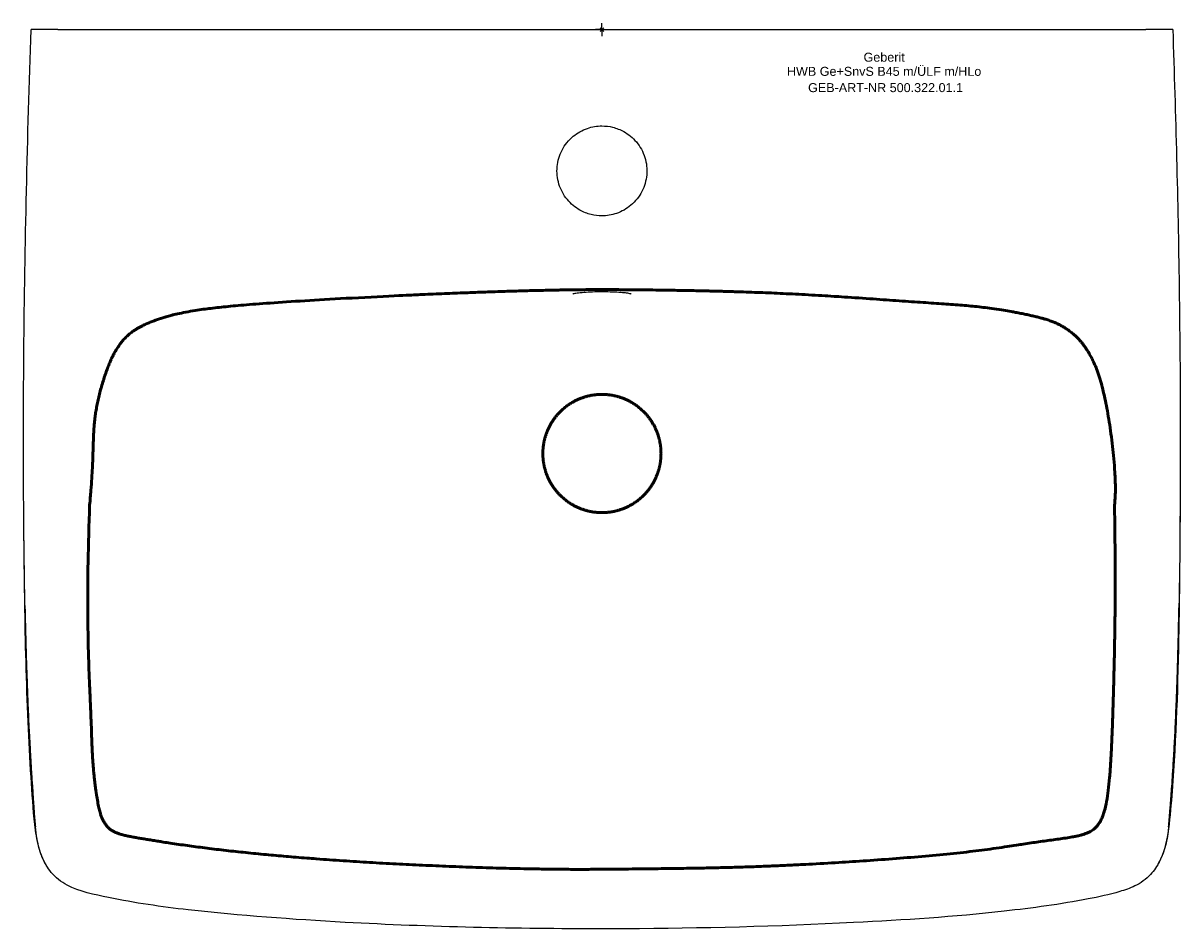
# Model space of a CAD drawing. Header units: millimetres. Extents: x -225 to 225, y -350 to 2.
import ezdxf
from ezdxf.enums import TextEntityAlignment as Align

# ---------------------------------------------------------------- set-up
doc = ezdxf.new("R2010")
doc.units = ezdxf.units.MM
doc.layers.get('0').update_dxf_attribs({"linetype": 'CONTINUOUS'})
for name, color, linetype, lineweight in [('Arbeitspunkt(DIN)', 7, 'CONTINUOUS', 25), ('GEB-ART-NR', 1, 'CONTINUOUS', 18), ('GEB-BEZUG', 2, 'CONTINUOUS', 25), ('GEB-TEXT', 5, 'CONTINUOUS', 18), ('Skizzierlinie(DIN)', 179, 'CONTINUOUS', 25)]:
    doc.layers.add(name, color=color, linetype=linetype, lineweight=lineweight)
doc.layers.add('GEB-KONTUR-A', color=5, linetype='CONTINUOUS')
doc.styles.get("Standard").update_dxf_attribs({"font": 'arial.ttf'})

# ---------------------------------------------------------------- blocks, each defined once
blk = doc.blocks.new('Einfügepunkt')
at = {"layer": 'GEB-BEZUG'}
for p, q in [((-0.71, -0.71), (0.71, 0.71)), ((-0.71, 0.71), (0.71, -0.71))]:
    blk.add_line(p, q, dxfattribs=at)

msp = doc.modelspace()

# ---------------------------------------------------------------- linework, layer by layer
at = {"layer": 'Arbeitspunkt(DIN)', "ltscale": 5}
for q in [(-2.5, 0), (0, 2.5), (0, -2.5), (2.5, 0)]:
    msp.add_line((0, 0), q, dxfattribs=at)
at = {"layer": 'GEB-KONTUR-A', "ltscale": 5}
msp.add_line((222.25, 0), (211.8, 0), dxfattribs=at)
for points, knots in [([(-224.61, -225.62), (-225.28, -192.29), (-225.36, -158.95), (-224.71, -83.73), (-223.71, -41.86), (-222.25, 0)], [0, 0, 0, 0, 10.001145, 10.001145, 22.565581, 22.565581, 22.565581, 22.565581]), ([(-211.8, 0), (-212.5, 0), (-213.21, 0), (-213.89, 0), (-214.55, 0), (-215.19, 0), (-215.81, 0), (-215.84, 0), (-215.87, 0), (-215.9, 0), (-216.98, 0), (-217.98, 0), (-218.85, 0), (-218.97, 0), (-219.09, 0), (-219.2, 0), (-220.15, 0), (-220.91, 0), (-221.43, 0), (-221.44, 0), (-221.45, 0), (-221.47, 0), (-221.72, 0), (-221.91, 0), (-222.05, 0), (-222.18, 0), (-222.25, 0), (-222.25, 0)], [0, 0, 0, 0, 0.210386, 0.210386, 0.210386, 0.410898, 0.410898, 0.410898, 0.420545, 0.420545, 0.420545, 0.772854, 0.772854, 0.772854, 0.821196, 0.821196, 0.821196, 1.221891, 1.221891, 1.221891, 1.231327, 1.231327, 1.231327, 1.431997, 1.431997, 1.431997, 1.63875, 1.63875, 1.63875, 1.63875]), ([(-211.8, 0), (-176.69, 0), (-141.66, 0), (-106.59, 0), (-106.36, 0), (-106.13, 0), (-105.89, 0), (-70.55, 0), (-35.18, 0), (0, 0)], [-21.095466, -21.095466, -21.095466, -21.095466, -10.622898, -10.622898, -10.622898, -10.553541, -10.553541, -10.553541, 0, 0, 0, 0]), ([(0, 0), (35.19, 0), (70.56, 0), (105.91, 0), (106.58, 0), (107.25, 0), (107.92, 0), (142.55, 0), (177.18, 0), (211.8, 0)], [-21.193067, -21.193067, -21.193067, -21.193067, -10.590437, -10.590437, -10.590437, -10.388637, -10.388637, -10.388637, -0.000001, -0.000001, -0.000001, -0.000001]), ([(222.25, 0), (223.41, -33.31), (224.27, -66.64), (225.33, -141.66), (225.41, -183.36), (224.68, -225.04)], [0, 0, 0, 0, 10.000484, 10.000484, 22.507149, 22.507149, 22.507149, 22.507149]), ([(0, -72.5), (-1.42, -72.5), (-2.83, -72.33), (-5.74, -71.61), (-7.2, -71.03), (-10.44, -69.21), (-12.1, -67.82), (-14.95, -64.39), (-16.06, -62.33), (-17.41, -57.92), (-17.64, -55.61), (-17.21, -51.1), (-16.56, -48.93), (-14.46, -44.87), (-12.99, -43.04), (-9.56, -40.18), (-7.68, -39.13), (-3.84, -37.82), (-1.93, -37.5), (0, -37.5)], [-5.515165, -5.515165, -5.515165, -5.515165, -5.08926, -5.08926, -4.618225, -4.618225, -3.974935, -3.974935, -3.278844, -3.278844, -2.589738, -2.589738, -1.916944, -1.916944, -1.218075, -1.218075, -0.577629, -0.577629, 0, 0, 0, 0]), ([(0, -37.5), (1.41, -37.5), (2.81, -37.67), (5.68, -38.38), (7.13, -38.94), (10.36, -40.73), (12.02, -42.1), (14.89, -45.51), (16.01, -47.57), (17.39, -51.97), (17.64, -54.28), (17.23, -58.81), (16.6, -60.98), (14.51, -65.06), (13.04, -66.9), (9.61, -69.78), (7.72, -70.85), (3.85, -72.18), (1.93, -72.5), (0, -72.5)], [-5.515199, -5.515199, -5.515199, -5.515199, -5.092926, -5.092926, -4.62799, -4.62799, -3.986435, -3.986435, -3.290548, -3.290548, -2.60049, -2.60049, -1.925868, -1.925868, -1.226745, -1.226745, -0.580237, -0.580237, 0, 0, 0, 0]), ([(0, -102.1), (-1.22, -102.1), (-2.45, -102.12), (-4.81, -102.21), (-5.96, -102.27), (-8.01, -102.42), (-8.93, -102.52), (-10.35, -102.71), (-10.9, -102.81), (-11.31, -102.93), (-11.38, -102.96), (-11.38, -102.96)], [0, 0, 0, 0, 0.365732, 0.365732, 0.744256, 0.744256, 1.130906, 1.130906, 1.503018, 1.503018, 1.655177, 1.655177, 1.655177, 1.655177]), ([(11.38, -102.93), (11.38, -102.93), (11.37, -102.93), (11.35, -102.92), (11.28, -102.89), (11.02, -102.82), (10.76, -102.76), (9.97, -102.63), (9.35, -102.54), (7.8, -102.39), (6.82, -102.31), (4.68, -102.2), (3.49, -102.15), (1.52, -102.11), (0.76, -102.1), (0, -102.1)], [0.226814, 0.226814, 0.226814, 0.226814, 0.251521, 0.251521, 0.378084, 0.378084, 0.599259, 0.599259, 0.92354, 0.92354, 1.286311, 1.286311, 1.658762, 1.658762, 1.88675, 1.88675, 1.88675, 1.88675]), ([(225.11, -184.74), (225.02, -200.85), (224.92, -217.14), (224.24, -254.38), (223.61, -275.51), (221.62, -301.38), (221.23, -306.32), (220.31, -313.6), (219.88, -316.07), (218.52, -320.68), (217.64, -322.86), (216.49, -324.89)], [0, 0, 0, 0, 4.895964, 4.895964, 11.19815, 11.19815, 12.70911, 12.70911, 13.478958, 13.478958, 14.193636, 14.193636, 14.193636, 14.193636]), ([(-216.44, -325.12), (-217.71, -322.96), (-218.62, -320.6), (-220.05, -315.34), (-220.5, -312.39), (-221.48, -303.47), (-221.88, -297.22), (-222.74, -283.82), (-223.11, -276.62), (-224.08, -253.88), (-224.48, -238.31), (-224.92, -210.52), (-225.04, -198.28), (-225.12, -186.14)], [0, 0, 0, 0, 0.772072, 0.772072, 1.703534, 1.703534, 3.571175, 3.571175, 5.732097, 5.732097, 10.409162, 10.409162, 14.092873, 14.092873, 14.092873, 14.092873]), ([(220.63, -310.29), (220.67, -309.91), (220.7, -309.52), (220.75, -309.01), (220.77, -308.88), (220.84, -308.05), (220.9, -307.35), (220.97, -306.49), (220.98, -306.34), (221, -306.14), (221, -306.09), (221.02, -305.87), (221.04, -305.68), (221.11, -304.78), (221.17, -304.07), (221.3, -302.45), (221.37, -301.55), (221.45, -300.44), (221.47, -300.23), (221.54, -299.33), (221.59, -298.64), (221.71, -297.04), (221.77, -296.14), (221.85, -295.01), (221.87, -294.78), (222, -292.98), (222.1, -291.4), (222.32, -288.02), (222.43, -286.21), (222.56, -284.14), (222.57, -283.87), (222.7, -281.78), (222.8, -279.96), (222.98, -276.6), (223.06, -275.07), (223.15, -273.25), (223.16, -272.96), (223.34, -269.33), (223.49, -265.99), (223.63, -262.35), (223.65, -262.04), (223.79, -258.41), (223.91, -255.09), (224.03, -251.45), (224.04, -251.14), (224.16, -247.5), (224.25, -244.18), (224.34, -240.56), (224.35, -240.25), (224.44, -236.62), (224.52, -233.29), (224.59, -229.68), (224.6, -229.38), (224.63, -227.74), (224.65, -226.39), (224.68, -225.04)], [0.4833446, 0.4833446, 0.4833446, 0.4833446, 0.4880202, 0.4880202, 0.4896017, 0.4896017, 0.4981242, 0.4981242, 0.5, 0.5, 0.5005345, 0.5005345, 0.502785, 0.502785, 0.5114814, 0.5114814, 0.5224349, 0.5224349, 0.5249668, 0.5249668, 0.5333946, 0.5333946, 0.5443604, 0.5443604, 0.547146, 0.547146, 0.5663084, 0.5663084, 0.5882762, 0.5882762, 0.5914845, 0.5914845, 0.6136378, 0.6136378, 0.6322604, 0.6322604, 0.6357765, 0.6357765, 0.676291, 0.676291, 0.6799981, 0.6799981, 0.7203458, 0.7203458, 0.7241253, 0.7241253, 0.7644026, 0.7644026, 0.7681344, 0.7681344, 0.8084391, 0.8084391, 0.8120023, 0.8120023, 0.8283648, 0.8283648, 0.8283648, 0.8283648]), ([(-224.61, -225.62), (-224.59, -226.87), (-224.56, -228.11), (-224.53, -229.35), (-224.53, -229.66), (-224.52, -229.96), (-224.51, -230.26), (-224.44, -233.58), (-224.36, -236.89), (-224.27, -240.2), (-224.26, -240.51), (-224.25, -240.83), (-224.24, -241.15), (-224.15, -244.45), (-224.05, -247.76), (-223.93, -251.06), (-223.92, -251.37), (-223.91, -251.69), (-223.9, -252.01), (-223.79, -255.31), (-223.66, -258.62), (-223.53, -261.91), (-223.51, -262.22), (-223.5, -262.53), (-223.49, -262.84), (-223.35, -266.15), (-223.2, -269.46), (-223.03, -272.76), (-223.02, -273.05), (-223.01, -273.34), (-222.99, -273.62), (-222.92, -275.14), (-222.84, -276.66), (-222.75, -278.17), (-222.66, -279.98), (-222.56, -281.78), (-222.45, -283.58), (-222.43, -283.84), (-222.42, -284.1), (-222.4, -284.36), (-222.31, -285.91), (-222.22, -287.45), (-222.12, -288.99), (-222.1, -289.23), (-222.09, -289.48), (-222.07, -289.72), (-221.97, -291.28), (-221.87, -292.85), (-221.77, -294.42), (-221.75, -294.65), (-221.74, -294.88), (-221.72, -295.1), (-221.61, -296.7), (-221.5, -298.31), (-221.4, -299.94), (-221.38, -300.15), (-221.37, -300.36), (-221.35, -300.57), (-221.32, -301.03), (-221.29, -301.49), (-221.26, -301.96), (-221.2, -302.88), (-221.14, -303.82), (-221.07, -304.75), (-221.05, -305.03), (-221.03, -305.31), (-221.01, -305.59), (-220.99, -305.78), (-220.98, -305.97), (-220.97, -306.17), (-220.9, -307.11), (-220.82, -308.05), (-220.73, -309), (-220.7, -309.42), (-220.65, -309.84), (-220.61, -310.26)], [0.2946775, 0.2946775, 0.2946775, 0.2946775, 0.3210045, 0.3210045, 0.3210045, 0.3274525, 0.3274525, 0.3274525, 0.3976509, 0.3976509, 0.3976509, 0.4043522, 0.4043522, 0.4043522, 0.4745143, 0.4745143, 0.4745143, 0.4812518, 0.4812518, 0.4812518, 0.5515881, 0.5515881, 0.5515881, 0.5581514, 0.5581514, 0.5581514, 0.6288664, 0.6288664, 0.6288664, 0.6350511, 0.6350511, 0.6350511, 0.6675807, 0.6675807, 0.6675807, 0.7063403, 0.7063403, 0.7063403, 0.7119507, 0.7119507, 0.7119507, 0.7451515, 0.7451515, 0.7451515, 0.7504005, 0.7504005, 0.7504005, 0.7840074, 0.7840074, 0.7840074, 0.7888503, 0.7888503, 0.7888503, 0.8229104, 0.8229104, 0.8229104, 0.8273001, 0.8273001, 0.8273001, 0.8369126, 0.8369126, 0.8369126, 0.8561375, 0.8561375, 0.8561375, 0.8618581, 0.8618581, 0.8618581, 0.86575, 0.86575, 0.86575, 0.8849749, 0.8849749, 0.8849749, 0.8935198, 0.8935198, 0.8935198, 0.8935198]), ([(0, -350.01), (-33.34, -350.01), (-66.71, -349.33), (-120.39, -346.35), (-140.77, -344.91), (-171.48, -341.44), (-181.87, -339.94), (-197.61, -336.67), (-203.31, -335.68), (-210.56, -331.75), (-212.71, -330.06), (-215.86, -326.29), (-217.02, -324.28), (-218.86, -319.91), (-219.49, -317.49), (-220.23, -313.47), (-220.44, -311.87), (-220.61, -310.26)], [0, 0, 0, 0, 10.003101, 10.003101, 16.129182, 16.129182, 19.271753, 19.271753, 20.95298, 20.95298, 21.745526, 21.745526, 22.426628, 22.426628, 23.167792, 23.167792, 23.653219, 23.653219, 23.653219, 23.653219]), ([(220.63, -310.29), (220.14, -314.87), (219.19, -319.55), (216.2, -325.54), (215.05, -327.32), (211.95, -330.74), (209.78, -332.23), (205.61, -334.23), (203.62, -334.92), (197.58, -336.68), (193.47, -337.58), (178.53, -340.45), (167.59, -341.92), (137.16, -345.34), (117.57, -346.58), (68.38, -349.1), (38.72, -349.86), (6.04, -350), (3.02, -350.01), (0, -350.01)], [0, 0, 0, 0, 1.383251, 1.383251, 2.008603, 2.008603, 2.768273, 2.768273, 3.396469, 3.396469, 4.655324, 4.655324, 7.961562, 7.961562, 13.842015, 13.842015, 22.738856, 22.738856, 23.645189, 23.645189, 23.645189, 23.645189])]:
    msp.add_open_spline(points, degree=3, knots=knots, dxfattribs=at)
msp.add_open_spline([(0, -102.1), (0, -102.1), (0, -102.1), (0, -102.1)], degree=3, dxfattribs=at)
at = {"layer": 'Skizzierlinie(DIN)', "lineweight": 50, "ltscale": 5}
for points, knots in [([(-199.46, -185), (-196.82, -157.86), (-200.16, -156.6), (-193.56, -130.49), (-186.95, -121.26), (-182.18, -116.05), (-167.11, -110.31), (-151.03, -108.28), (-131.21, -106.07), (-51.96, -101.85), (-15.75, -101.23), (0, -101.19)], [0, 0, 0, 0, 0, 0.236397, 0.303927, 0.370563, 0.437724, 0.512509, 0.619453, 0.751997, 1, 1, 1, 1, 1]), ([(0, -101.19), (26.52, -101.32), (42.63, -101.83), (72.06, -102.08), (130.06, -106.81), (148.15, -107.42), (171.65, -111.93), (178.53, -114.65), (185.87, -119.76), (193.41, -131.54), (196.41, -141.12), (201.17, -173.53), (199.57, -185)], [0, 0, 0, 0, 0, 0.198651, 0.322442, 0.433344, 0.526515, 0.598372, 0.659688, 0.714116, 0.777294, 1, 1, 1, 1, 1]), ([(0, -142), (-2.82, -142), (-6.78, -142.65), (-11.56, -144.64), (-16.42, -148.62), (-19.28, -152.13), (-21.43, -156.15), (-22.74, -160.5), (-23.19, -165.02), (-22.73, -169.54), (-21.42, -173.88), (-19.26, -177.91), (-16.39, -181.4), (-11.53, -185.37), (-6.77, -187.36), (-2.81, -188), (0, -188)], [0, 0, 0, 0, 0, 0.156302, 0.218822, 0.281366, 0.343898, 0.406389, 0.468895, 0.531377, 0.593882, 0.656372, 0.718889, 0.781403, 0.843873, 1, 1, 1, 1, 1]), ([(0, -188), (2.82, -188.01), (6.78, -187.35), (11.56, -185.36), (16.42, -181.38), (19.28, -177.88), (21.44, -173.85), (22.74, -169.5), (23.19, -164.98), (22.73, -160.46), (21.42, -156.12), (19.26, -152.09), (16.39, -148.6), (11.53, -144.63), (6.77, -142.65), (2.82, -141.99), (0, -142)], [0, 0, 0, 0, 0, 0.156305, 0.218821, 0.281363, 0.343894, 0.406384, 0.468889, 0.53137, 0.593874, 0.656362, 0.718879, 0.781394, 0.843867, 1, 1, 1, 1, 1]), ([(-199.46, -185), (-201.69, -245.72), (-197.73, -262.19), (-200.07, -275.83), (-195.89, -305.04), (-193.98, -308.37), (-190.96, -313.09), (-179.09, -314.82), (-157.95, -318.51), (-102.5, -324.13), (-63.94, -325.67), (-25.59, -327.12), (0, -326.81)], [0, 0, 0, 0, 0, 0.229203, 0.277021, 0.333256, 0.38156, 0.431313, 0.501549, 0.593287, 0.702295, 1, 1, 1, 1, 1]), ([(199.57, -185), (200.46, -236.2), (198.74, -245.3), (199.67, -295.97), (193.79, -309.84), (188.74, -314.15), (169.06, -315.81), (138.23, -322.38), (62.36, -326), (52.18, -326.38), (0, -326.81)], [0, 0, 0, 0, 0, 0.29015, 0.360319, 0.420054, 0.481245, 0.562893, 0.666552, 1, 1, 1, 1, 1])]:
    msp.add_open_spline(points, degree=4, knots=knots, dxfattribs=at)

# ---------------------------------------------------------------- block references
at = {"ltscale": 5}
msp.add_blockref('Einfügepunkt', (0, 0), dxfattribs=at)

# ---------------------------------------------------------------- texts
at = {"layer": 'GEB-ART-NR'}
msp.add_text('GEB-ART-NR 500.322.01.1', height=3.5, dxfattribs=at).set_placement((110.43, -24.34), align=Align.CENTER)
at = {"layer": 'GEB-TEXT'}
for s, p in [('Geberit', (109.88, -12.5)), ('HWB Ge+SnvS B45 m/ÜLF m/HLo', (109.88, -18))]:
    msp.add_text(s, height=3.5, dxfattribs=at).set_placement(p, align=Align.CENTER)

doc.saveas('drawing.dxf')
